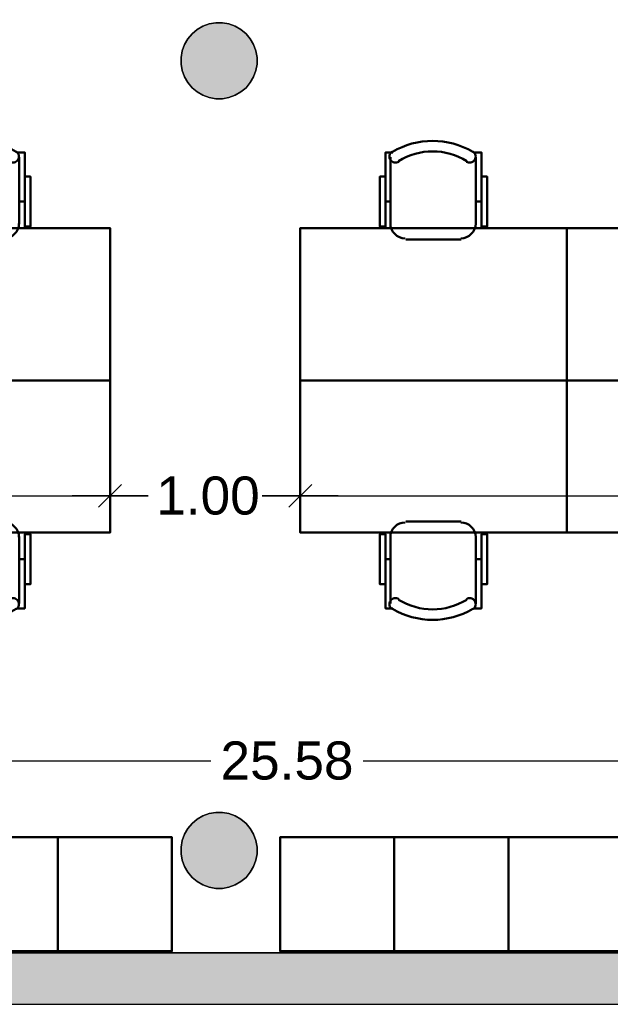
# Model space of a CAD drawing. Header units: metres. Extents: x -1 to 441, y -6 to 31.
# Tile 11 of 24: x 409.69 to 412.79, y 12.84 to 18.02. Entities that reach past the tile are written whole.
import ezdxf

# ---------------------------------------------------------------- set-up
doc = ezdxf.new("R2010")
doc.units = ezdxf.units.M
doc.header["$PDMODE"] = 65
doc.linetypes.add('CONTINUA', pattern=[0])
for name, color, linetype, lineweight in [('3D P4 MURS', 7, 'CONTINUA', 25), ('3D P4 PILAR', 7, 'CONTINUA', 25), ('P4  SUPERFICI LLIURE', 7, 'CONTINUA', 25), ('P4 COTES', 7, 'CONTINUA', 25), ('P4 LOCAL', 7, 'CONTINUA', 25), ('P4 MOBLES', 7, 'CONTINUA', 25)]:
    doc.layers.add(name, color=color, linetype=linetype, lineweight=lineweight)
doc.styles.add('ARIAL', font='arial.ttf')
doc.dimstyles.new('DIMSTYLE_2', dxfattribs={"dimtxt": 0.2, "dimasz": 0.2, "dimexe": 0, "dimexo": 1e-06, "dimgap": 0.1, "dimtad": 0, "dimrnd": 0.005, "dimzin": 4, "dimdsep": 46, "dimtxsty": 'ARIAL', "dimblk1": 'ALL_ML_STRICH', "dimblk2": 'ALL_ML_STRICH', "dimsah": 1, "dimcen": 0, "dimse1": 1, "dimse2": 1, "dimclrd": 2, "dimclre": 2, "dimclrt": 2, "dimadec": 0, "dimazin": 0, "dimtfac": 1, "dimtdec": 0, "dimtix": 1, "dimtmove": 2, "dimatfit": 3, "dimfxl": 0, "dimtzin": 0, "dimlwd": 0, "dimlwe": 35, "dimarcsym": 0})
doc.dimstyles.new('DIMSTYLE_3', dxfattribs={"dimtxt": 0.2, "dimasz": 0.2, "dimexe": 0, "dimexo": 1e-06, "dimgap": 0.1, "dimtad": 0, "dimrnd": 0.005, "dimzin": 4, "dimdsep": 46, "dimtxsty": 'ARIAL', "dimblk1": 'ALL_ML_STRICH', "dimblk2": 'ALL_ML_STRICH', "dimsah": 1, "dimcen": 0, "dimse1": 1, "dimse2": 1, "dimclrd": 2, "dimclre": 2, "dimclrt": 2, "dimadec": 0, "dimazin": 0, "dimtfac": 1, "dimtdec": 0, "dimtix": 1, "dimtmove": 2, "dimatfit": 3, "dimfxl": 0, "dimtzin": 0, "dimlwd": 0, "dimlwe": 35, "dimarcsym": 0})

# ---------------------------------------------------------------- blocks, each defined once
blk = doc.blocks.new('_CLOSEDFILLED')
at = {"color": 0, "linetype": 'ByBlock', "lineweight": -2}
blk.add_solid([(-1, 0), (0, 0), (-1, 0)], dxfattribs=at)
blk = doc.blocks.new('OBJETO_COMPLEJO_12')
at = {"layer": 'P4 MOBLES', "color": 202, "linetype": 'CONTINUA', "lineweight": 50, "transparency": 33554687}
for p, q in [((413.0361, 16.9408), (413.0361, 17.2921)), ((413.4848, 17.2921), (413.4848, 16.9408)), ((413.0107, 17.0593), (413.0361, 17.0593)), ((413.5144, 17.0593), (413.4848, 17.0593)), ((413.4086, 16.8603), (413.1165, 16.8603))]:
    blk.add_line(p, q, dxfattribs=at)
for points in [[(413.0107, 17.1905), (412.9811, 17.1905), (412.9811, 16.9281), (413.0107, 16.9281), (413.0107, 17.3175), (413.0488, 17.3175)], [(413.0453, 17.3219), (413.0404, 17.3178), (413.0365, 17.313), (413.0336, 17.3076), (413.0318, 17.3018), (413.0312, 17.2958), (413.0317, 17.2898), (413.0335, 17.2838), (413.0364, 17.2781), (413.0404, 17.2732), (413.0452, 17.2692), (413.0506, 17.2663), (413.0563, 17.2645), (413.0624, 17.2638), (413.0684, 17.2643), (413.0744, 17.2659), (413.0801, 17.2688)], [(413.4353, 17.2688), (413.441, 17.2659), (413.447, 17.2643), (413.453, 17.2638), (413.4591, 17.2645), (413.4648, 17.2663), (413.4702, 17.2692), (413.475, 17.2732), (413.479, 17.2781), (413.4819, 17.2838), (413.4837, 17.2898), (413.4842, 17.2958), (413.4835, 17.3018), (413.4818, 17.3076), (413.4789, 17.313), (413.475, 17.3178), (413.4701, 17.3219)], [(413.5144, 17.1905), (413.5441, 17.1905), (413.5441, 16.9281), (413.5144, 16.9281), (413.5144, 17.3175), (413.4721, 17.3175)], [(413.0354, 16.9442), (413.037, 16.9284), (413.0416, 16.9137), (413.0488, 16.9004), (413.0584, 16.8888), (413.07, 16.8792), (413.0833, 16.872), (413.098, 16.8675), (413.1138, 16.8659)], [(413.4059, 16.8659), (413.4216, 16.8675), (413.4363, 16.872), (413.4496, 16.8792), (413.4612, 16.8888), (413.4708, 16.9004), (413.478, 16.9137), (413.4826, 16.9284), (413.4842, 16.9442)]]:
    blk.add_lwpolyline(points, dxfattribs=at)
blk.add_lwpolyline([(413.9632, 16.1195), (412.562, 16.1195), (412.562, 16.9196), (413.9632, 16.9196), (413.9632, 16.1195)], close=True, dxfattribs=at)
for centre, radius, start, end in [((413.2578, 16.9614), 0.4167, 59.5738, 120.4458), ((413.2578, 16.9826), 0.3405, 58.2581, 121.7649)]:
    blk.add_arc(centre, radius, start, end, dxfattribs=at)
blk = doc.blocks.new('OBJETO_COMPLEJO_13')
at = {"layer": 'P4 MOBLES', "color": 202, "linetype": 'CONTINUA', "lineweight": 50, "transparency": 33554687}
for p, q in [((413.4086, 15.3787), (413.1165, 15.3787)), ((413.0361, 15.2983), (413.0361, 14.9469)), ((413.4848, 14.9469), (413.4848, 15.2983)), ((413.0107, 15.1798), (413.0361, 15.1798)), ((413.5144, 15.1798), (413.4848, 15.1798))]:
    blk.add_line(p, q, dxfattribs=at)
blk.add_lwpolyline([(413.9632, 16.1195), (412.562, 16.1195), (412.562, 15.3195), (413.9632, 15.3195), (413.9632, 16.1195)], close=True, dxfattribs=at)
for points in [[(413.0354, 15.2949), (413.037, 15.3107), (413.0416, 15.3254), (413.0488, 15.3387), (413.0584, 15.3503), (413.07, 15.3598), (413.0833, 15.367), (413.098, 15.3716), (413.1138, 15.3732)], [(413.4059, 15.3732), (413.4216, 15.3716), (413.4363, 15.367), (413.4496, 15.3598), (413.4612, 15.3503), (413.4708, 15.3387), (413.478, 15.3254), (413.4826, 15.3107), (413.4842, 15.2949)], [(413.0107, 15.0485), (412.9811, 15.0485), (412.9811, 15.311), (413.0107, 15.311), (413.0107, 14.9215), (413.0488, 14.9215)], [(413.5144, 15.0485), (413.5441, 15.0485), (413.5441, 15.311), (413.5144, 15.311), (413.5144, 14.9215), (413.4721, 14.9215)], [(413.0453, 14.9171), (413.0404, 14.9212), (413.0365, 14.926), (413.0336, 14.9314), (413.0318, 14.9372), (413.0312, 14.9432), (413.0317, 14.9493), (413.0335, 14.9553), (413.0364, 14.9609), (413.0404, 14.9659), (413.0452, 14.9698), (413.0506, 14.9727), (413.0563, 14.9746), (413.0624, 14.9753), (413.0684, 14.9748), (413.0744, 14.9731), (413.0801, 14.9702)], [(413.4353, 14.9702), (413.441, 14.9731), (413.447, 14.9748), (413.453, 14.9753), (413.4591, 14.9746), (413.4648, 14.9727), (413.4702, 14.9698), (413.475, 14.9659), (413.479, 14.9609), (413.4819, 14.9553), (413.4837, 14.9493), (413.4842, 14.9432), (413.4835, 14.9372), (413.4818, 14.9314), (413.4789, 14.926), (413.475, 14.9212), (413.4701, 14.9171)]]:
    blk.add_lwpolyline(points, dxfattribs=at)
for centre, radius, start, end in [((413.2578, 15.2565), 0.3405, 238.2351, 301.7419), ((413.2578, 15.2777), 0.4167, 239.5542, 300.4262)]:
    blk.add_arc(centre, radius, start, end, dxfattribs=at)
blk = doc.blocks.new('OBJETO_COMPLEJO_16')
at = {"layer": 'P4 MOBLES', "color": 202, "linetype": 'CONTINUA', "lineweight": 50, "transparency": 33554687}
for p, q in [((411.6349, 16.9408), (411.6349, 17.2921)), ((412.0836, 17.2921), (412.0836, 16.9408)), ((411.6095, 17.0593), (411.6349, 17.0593)), ((412.1133, 17.0593), (412.0836, 17.0593)), ((412.0074, 16.8603), (411.7153, 16.8603))]:
    blk.add_line(p, q, dxfattribs=at)
for points in [[(411.6095, 17.1905), (411.5799, 17.1905), (411.5799, 16.9281), (411.6095, 16.9281), (411.6095, 17.3175), (411.6476, 17.3175)], [(411.6441, 17.3219), (411.6392, 17.3178), (411.6353, 17.313), (411.6324, 17.3076), (411.6307, 17.3018), (411.63, 17.2958), (411.6306, 17.2898), (411.6323, 17.2838), (411.6352, 17.2781), (411.6392, 17.2732), (411.644, 17.2692), (411.6494, 17.2663), (411.6552, 17.2645), (411.6612, 17.2638), (411.6673, 17.2643), (411.6732, 17.2659), (411.6789, 17.2688)], [(412.0341, 17.2688), (412.0398, 17.2659), (412.0458, 17.2643), (412.0519, 17.2638), (412.0579, 17.2645), (412.0636, 17.2663), (412.069, 17.2692), (412.0738, 17.2732), (412.0778, 17.2781), (412.0808, 17.2838), (412.0825, 17.2898), (412.083, 17.2958), (412.0824, 17.3018), (412.0806, 17.3076), (412.0778, 17.313), (412.0738, 17.3178), (412.0689, 17.3219)], [(412.1133, 17.1905), (412.1429, 17.1905), (412.1429, 16.9281), (412.1133, 16.9281), (412.1133, 17.3175), (412.0709, 17.3175)], [(411.6343, 16.9442), (411.6359, 16.9284), (411.6404, 16.9137), (411.6476, 16.9004), (411.6572, 16.8888), (411.6688, 16.8792), (411.6821, 16.872), (411.6968, 16.8675), (411.7126, 16.8659)], [(412.0047, 16.8659), (412.0205, 16.8675), (412.0352, 16.872), (412.0485, 16.8792), (412.0601, 16.8888), (412.0696, 16.9004), (412.0768, 16.9137), (412.0814, 16.9284), (412.083, 16.9442)]]:
    blk.add_lwpolyline(points, dxfattribs=at)
blk.add_lwpolyline([(412.562, 16.1195), (411.1608, 16.1195), (411.1608, 16.9196), (412.562, 16.9196), (412.562, 16.1195)], close=True, dxfattribs=at)
for centre, radius, start, end in [((411.8566, 16.9614), 0.4167, 59.5738, 120.4458), ((411.8566, 16.9826), 0.3405, 58.2581, 121.7649)]:
    blk.add_arc(centre, radius, start, end, dxfattribs=at)
blk = doc.blocks.new('OBJETO_COMPLEJO_17')
at = {"layer": 'P4 MOBLES', "color": 202, "linetype": 'CONTINUA', "lineweight": 50, "transparency": 33554687}
for p, q in [((412.0074, 15.3787), (411.7153, 15.3787)), ((411.6349, 15.2983), (411.6349, 14.9469)), ((412.0836, 14.9469), (412.0836, 15.2983)), ((411.6095, 15.1798), (411.6349, 15.1798)), ((412.1133, 15.1798), (412.0836, 15.1798))]:
    blk.add_line(p, q, dxfattribs=at)
blk.add_lwpolyline([(412.562, 16.1195), (411.1608, 16.1195), (411.1608, 15.3195), (412.562, 15.3195), (412.562, 16.1195)], close=True, dxfattribs=at)
for points in [[(411.6343, 15.2949), (411.6359, 15.3107), (411.6404, 15.3254), (411.6476, 15.3387), (411.6572, 15.3503), (411.6688, 15.3598), (411.6821, 15.367), (411.6968, 15.3716), (411.7126, 15.3732)], [(412.0047, 15.3732), (412.0205, 15.3716), (412.0352, 15.367), (412.0485, 15.3598), (412.0601, 15.3503), (412.0696, 15.3387), (412.0768, 15.3254), (412.0814, 15.3107), (412.083, 15.2949)], [(411.6095, 15.0485), (411.5799, 15.0485), (411.5799, 15.311), (411.6095, 15.311), (411.6095, 14.9215), (411.6476, 14.9215)], [(412.1133, 15.0485), (412.1429, 15.0485), (412.1429, 15.311), (412.1133, 15.311), (412.1133, 14.9215), (412.0709, 14.9215)], [(411.6441, 14.9171), (411.6392, 14.9212), (411.6353, 14.926), (411.6324, 14.9314), (411.6307, 14.9372), (411.63, 14.9432), (411.6306, 14.9493), (411.6323, 14.9553), (411.6352, 14.9609), (411.6392, 14.9659), (411.644, 14.9698), (411.6494, 14.9727), (411.6552, 14.9746), (411.6612, 14.9753), (411.6673, 14.9748), (411.6732, 14.9731), (411.6789, 14.9702)], [(412.0341, 14.9702), (412.0398, 14.9731), (412.0458, 14.9748), (412.0519, 14.9753), (412.0579, 14.9746), (412.0636, 14.9727), (412.069, 14.9698), (412.0738, 14.9659), (412.0778, 14.9609), (412.0808, 14.9553), (412.0825, 14.9493), (412.083, 14.9432), (412.0824, 14.9372), (412.0806, 14.9314), (412.0778, 14.926), (412.0738, 14.9212), (412.0689, 14.9171)]]:
    blk.add_lwpolyline(points, dxfattribs=at)
for centre, radius, start, end in [((411.8566, 15.2565), 0.3405, 238.2351, 301.7419), ((411.8566, 15.2777), 0.4167, 239.5542, 300.4262)]:
    blk.add_arc(centre, radius, start, end, dxfattribs=at)
blk = doc.blocks.new('OBJETO_COMPLEJO_18')
at = {"layer": 'P4 MOBLES', "color": 202, "linetype": 'CONTINUA', "lineweight": 50, "transparency": 33554687}
for p, q in [((409.2337, 16.9408), (409.2337, 17.2921)), ((409.6825, 17.2921), (409.6825, 16.9408)), ((409.2083, 17.0593), (409.2337, 17.0593)), ((409.7121, 17.0593), (409.6825, 17.0593)), ((409.6063, 16.8603), (409.3142, 16.8603))]:
    blk.add_line(p, q, dxfattribs=at)
for points in [[(409.2083, 17.1905), (409.1787, 17.1905), (409.1787, 16.9281), (409.2083, 16.9281), (409.2083, 17.3175), (409.2464, 17.3175)], [(409.2429, 17.3219), (409.238, 17.3178), (409.2341, 17.313), (409.2312, 17.3076), (409.2295, 17.3018), (409.2289, 17.2958), (409.2294, 17.2898), (409.2311, 17.2838), (409.2341, 17.2781), (409.2381, 17.2732), (409.2428, 17.2692), (409.2482, 17.2663), (409.254, 17.2645), (409.26, 17.2638), (409.2661, 17.2643), (409.272, 17.2659), (409.2777, 17.2688)], [(409.6329, 17.2688), (409.6386, 17.2659), (409.6446, 17.2643), (409.6507, 17.2638), (409.6567, 17.2645), (409.6625, 17.2663), (409.6678, 17.2692), (409.6726, 17.2732), (409.6766, 17.2781), (409.6796, 17.2838), (409.6813, 17.2898), (409.6818, 17.2958), (409.6812, 17.3018), (409.6794, 17.3076), (409.6766, 17.313), (409.6727, 17.3178), (409.6677, 17.3219)], [(409.7121, 17.1905), (409.7417, 17.1905), (409.7417, 16.9281), (409.7121, 16.9281), (409.7121, 17.3175), (409.6698, 17.3175)], [(409.2331, 16.9442), (409.2347, 16.9284), (409.2392, 16.9137), (409.2465, 16.9004), (409.256, 16.8888), (409.2676, 16.8792), (409.2809, 16.872), (409.2956, 16.8675), (409.3114, 16.8659)], [(409.6035, 16.8659), (409.6193, 16.8675), (409.634, 16.872), (409.6473, 16.8792), (409.6589, 16.8888), (409.6684, 16.9004), (409.6757, 16.9137), (409.6802, 16.9284), (409.6818, 16.9442)]]:
    blk.add_lwpolyline(points, dxfattribs=at)
blk.add_lwpolyline([(410.1608, 16.1195), (408.7596, 16.1195), (408.7596, 16.9196), (410.1608, 16.9196), (410.1608, 16.1195)], close=True, dxfattribs=at)
for centre, radius, start, end in [((409.4554, 16.9614), 0.4167, 59.5738, 120.4458), ((409.4554, 16.9826), 0.3405, 58.2581, 121.7649)]:
    blk.add_arc(centre, radius, start, end, dxfattribs=at)
blk = doc.blocks.new('OBJETO_COMPLEJO_19')
at = {"layer": 'P4 MOBLES', "color": 202, "linetype": 'CONTINUA', "lineweight": 50, "transparency": 33554687}
for p, q in [((409.6063, 15.3787), (409.3142, 15.3787)), ((409.2337, 15.2983), (409.2337, 14.9469)), ((409.6825, 14.9469), (409.6825, 15.2983)), ((409.2083, 15.1798), (409.2337, 15.1798)), ((409.7121, 15.1798), (409.6825, 15.1798))]:
    blk.add_line(p, q, dxfattribs=at)
blk.add_lwpolyline([(410.1608, 16.1195), (408.7596, 16.1195), (408.7596, 15.3195), (410.1608, 15.3195), (410.1608, 16.1195)], close=True, dxfattribs=at)
for points in [[(409.2331, 15.2949), (409.2347, 15.3107), (409.2392, 15.3254), (409.2465, 15.3387), (409.256, 15.3503), (409.2676, 15.3598), (409.2809, 15.367), (409.2956, 15.3716), (409.3114, 15.3732)], [(409.6035, 15.3732), (409.6193, 15.3716), (409.634, 15.367), (409.6473, 15.3598), (409.6589, 15.3503), (409.6684, 15.3387), (409.6757, 15.3254), (409.6802, 15.3107), (409.6818, 15.2949)], [(409.2083, 15.0485), (409.1787, 15.0485), (409.1787, 15.311), (409.2083, 15.311), (409.2083, 14.9215), (409.2464, 14.9215)], [(409.7121, 15.0485), (409.7417, 15.0485), (409.7417, 15.311), (409.7121, 15.311), (409.7121, 14.9215), (409.6698, 14.9215)], [(409.2429, 14.9171), (409.238, 14.9212), (409.2341, 14.926), (409.2312, 14.9314), (409.2295, 14.9372), (409.2289, 14.9432), (409.2294, 14.9493), (409.2311, 14.9553), (409.2341, 14.9609), (409.2381, 14.9659), (409.2428, 14.9698), (409.2482, 14.9727), (409.254, 14.9746), (409.26, 14.9753), (409.2661, 14.9748), (409.272, 14.9731), (409.2777, 14.9702)], [(409.6329, 14.9702), (409.6386, 14.9731), (409.6446, 14.9748), (409.6507, 14.9753), (409.6567, 14.9746), (409.6625, 14.9727), (409.6678, 14.9698), (409.6726, 14.9659), (409.6766, 14.9609), (409.6796, 14.9553), (409.6813, 14.9493), (409.6818, 14.9432), (409.6812, 14.9372), (409.6794, 14.9314), (409.6766, 14.926), (409.6727, 14.9212), (409.6677, 14.9171)]]:
    blk.add_lwpolyline(points, dxfattribs=at)
for centre, radius, start, end in [((409.4554, 15.2565), 0.3405, 238.2351, 301.7419), ((409.4554, 15.2777), 0.4167, 239.5542, 300.4262)]:
    blk.add_arc(centre, radius, start, end, dxfattribs=at)
blk = doc.blocks.new('ALL_ML_STRICH')
at = {"color": 0, "linetype": 'ByBlock', "lineweight": -2}
for p, q in [((-0.3, -0.3), (0.3, 0.3)), ((0, -0.5), (0, 0.5)), ((-1, 0), (0.5, 0))]:
    blk.add_line(p, q, dxfattribs=at)
blk = doc.blocks.new('*D55')
at = {"layer": 'DEFPOINTS', "color": 2, "linetype": 'CONTINUA', "lineweight": 35, "transparency": 33554687}
for p in [(398.297, 14.1206), (423.872, 13.8758), (398.297, 13.1195)]:
    blk.add_point(p, dxfattribs=at)
at = {"layer": 'P4 COTES', "color": 2, "linetype": 'CONTINUA', "lineweight": -2, "transparency": 33554687}
for p, q in [((398.297, 14.1206), (410.6911, 14.1206)), ((411.4911, 14.1206), (423.872, 14.1206))]:
    blk.add_line(p, q, dxfattribs=at)
at = {"layer": 'P4 COTES', "color": 2, "linetype": 'CONTINUA', "lineweight": 35, "transparency": 33554687, "xscale": 0.2, "yscale": 0.2, "zscale": 0.2, "rotation": 180}
blk.add_blockref('ALL_ML_STRICH', (398.297, 14.1206), dxfattribs=at)
at = {"layer": 'P4 COTES', "color": 2, "linetype": 'CONTINUA', "lineweight": 35, "transparency": 33554687, "xscale": 0.2, "yscale": 0.2, "zscale": 0.2}
blk.add_blockref('ALL_ML_STRICH', (423.872, 14.1206), dxfattribs=at)
at = {"layer": 'P4 COTES', "color": 2, "linetype": 'CONTINUA', "lineweight": 35, "transparency": 33554687, "insert": (411.0911, 14.1206), "char_height": 0.2, "width": 1, "attachment_point": 5, "style": 'ARIAL'}
blk.add_mtext('\\A1;{\\A1;{25.58\\H0.132000;\\S^ ;}}', dxfattribs=at)
blk = doc.blocks.new('*D59')
at = {"layer": 'DEFPOINTS', "color": 2, "linetype": 'CONTINUA', "lineweight": 35, "transparency": 33554687}
for p in [(410.1608, 15.925), (405.9573, 15.8785), (405.9573, 15.513)]:
    blk.add_point(p, dxfattribs=at)
at = {"layer": 'P4 COTES', "color": 2, "linetype": 'CONTINUA', "lineweight": -2, "transparency": 33554687}
for p, q in [((405.9573, 15.513), (407.7438, 15.513)), ((408.4038, 15.513), (410.1608, 15.513))]:
    blk.add_line(p, q, dxfattribs=at)
at = {"layer": 'P4 COTES', "color": 2, "linetype": 'CONTINUA', "lineweight": 35, "transparency": 33554687, "xscale": 0.2, "yscale": 0.2, "zscale": 0.2, "rotation": 180}
blk.add_blockref('ALL_ML_STRICH', (405.9573, 15.513), dxfattribs=at)
at = {"layer": 'P4 COTES', "color": 2, "linetype": 'CONTINUA', "lineweight": 35, "transparency": 33554687, "xscale": 0.2, "yscale": 0.2, "zscale": 0.2}
blk.add_blockref('ALL_ML_STRICH', (410.1608, 15.513), dxfattribs=at)
at = {"layer": 'P4 COTES', "color": 2, "linetype": 'CONTINUA', "lineweight": 35, "transparency": 33554687, "insert": (408.0738, 15.513), "char_height": 0.2, "width": 0.8, "attachment_point": 5, "style": 'ARIAL'}
blk.add_mtext('\\A1;{\\A1;{4.20\\H0.132000;\\S^ ;}}', dxfattribs=at)
blk = doc.blocks.new('*D60')
at = {"layer": 'DEFPOINTS', "color": 2, "linetype": 'CONTINUA', "lineweight": 35, "transparency": 33554687}
for p in [(410.1608, 15.925), (411.1608, 15.8736), (410.1608, 15.513)]:
    blk.add_point(p, dxfattribs=at)
at = {"layer": 'P4 COTES', "color": 2, "linetype": 'CONTINUA', "lineweight": -2, "transparency": 33554687}
for p, q in [((410.1608, 15.513), (410.3456, 15.513)), ((411.0056, 15.513), (411.1608, 15.513))]:
    blk.add_line(p, q, dxfattribs=at)
at = {"layer": 'P4 COTES', "color": 2, "linetype": 'CONTINUA', "lineweight": 35, "transparency": 33554687, "xscale": 0.2, "yscale": 0.2, "zscale": 0.2, "rotation": 180}
blk.add_blockref('ALL_ML_STRICH', (410.1608, 15.513), dxfattribs=at)
at = {"layer": 'P4 COTES', "color": 2, "linetype": 'CONTINUA', "lineweight": 35, "transparency": 33554687, "xscale": 0.2, "yscale": 0.2, "zscale": 0.2}
blk.add_blockref('ALL_ML_STRICH', (411.1608, 15.513), dxfattribs=at)
at = {"layer": 'P4 COTES', "color": 2, "linetype": 'CONTINUA', "lineweight": 35, "transparency": 33554687, "insert": (410.6756, 15.513), "char_height": 0.2, "width": 0.8, "attachment_point": 5, "style": 'ARIAL'}
blk.add_mtext('\\A1;{\\A1;{1.00\\H0.132000;\\S^ ;}}', dxfattribs=at)
blk = doc.blocks.new('*D61')
at = {"layer": 'DEFPOINTS', "color": 2, "linetype": 'CONTINUA', "lineweight": 35, "transparency": 33554687}
for p in [(415.3643, 15.8922), (411.1608, 15.8736), (411.1608, 15.513)]:
    blk.add_point(p, dxfattribs=at)
at = {"layer": 'P4 COTES', "color": 2, "linetype": 'CONTINUA', "lineweight": -2, "transparency": 33554687}
for p, q in [((411.1608, 15.513), (412.9474, 15.513)), ((413.6074, 15.513), (415.3643, 15.513))]:
    blk.add_line(p, q, dxfattribs=at)
at = {"layer": 'P4 COTES', "color": 2, "linetype": 'CONTINUA', "lineweight": 35, "transparency": 33554687, "xscale": 0.2, "yscale": 0.2, "zscale": 0.2, "rotation": 180}
blk.add_blockref('ALL_ML_STRICH', (411.1608, 15.513), dxfattribs=at)
at = {"layer": 'P4 COTES', "color": 2, "linetype": 'CONTINUA', "lineweight": 35, "transparency": 33554687, "xscale": 0.2, "yscale": 0.2, "zscale": 0.2}
blk.add_blockref('ALL_ML_STRICH', (415.3643, 15.513), dxfattribs=at)
at = {"layer": 'P4 COTES', "color": 2, "linetype": 'CONTINUA', "lineweight": 35, "transparency": 33554687, "insert": (413.2774, 15.513), "char_height": 0.2, "width": 0.8, "attachment_point": 5, "style": 'ARIAL'}
blk.add_mtext('\\A1;{\\A1;{4.20\\H0.132000;\\S^ ;}}', dxfattribs=at)
blk = doc.blocks.new('*D69')
at = {"layer": 'DEFPOINTS', "color": 2, "linetype": 'CONTINUA', "lineweight": 35, "transparency": 33554687}
for p in [(410.1608, 15.3195), (409.1422, 13.7195), (409.2853, 13.7195)]:
    blk.add_point(p, dxfattribs=at)
at = {"layer": 'P4 COTES', "color": 2, "linetype": 'CONTINUA', "lineweight": -2, "transparency": 33554687}
for p, q in [((409.1422, 14.8642), (409.1422, 15.3195)), ((409.1422, 13.7195), (409.1422, 14.2042))]:
    blk.add_line(p, q, dxfattribs=at)
at = {"layer": 'P4 COTES', "color": 2, "linetype": 'CONTINUA', "lineweight": 35, "transparency": 33554687, "xscale": 0.2, "yscale": 0.2, "zscale": 0.2}
for p, rotation in [((409.1422, 15.3195), 90), ((409.1422, 13.7195), 270)]:
    blk.add_blockref('ALL_ML_STRICH', p, dxfattribs=dict(at, rotation=rotation))
at = {"layer": 'P4 COTES', "color": 2, "linetype": 'CONTINUA', "lineweight": 35, "transparency": 33554687, "insert": (409.1422, 14.5342), "char_height": 0.2, "width": 0.8, "attachment_point": 5, "rotation": 90, "style": 'ARIAL'}
blk.add_mtext('\\A1;{\\A1;{1.60\\H0.132000;\\S^ ;}}', dxfattribs=at)
blk = doc.blocks.new('*D70')
at = {"layer": 'DEFPOINTS', "color": 2, "linetype": 'CONTINUA', "lineweight": 35, "transparency": 33554687}
for p in [(410.1608, 16.9196), (409.1422, 15.3195), (410.1608, 15.3195)]:
    blk.add_point(p, dxfattribs=at)
at = {"layer": 'P4 COTES', "color": 2, "linetype": 'CONTINUA', "lineweight": -2, "transparency": 33554687}
for p, q in [((409.1422, 16.4643), (409.1422, 16.9196)), ((409.1422, 15.3195), (409.1422, 15.8043))]:
    blk.add_line(p, q, dxfattribs=at)
at = {"layer": 'P4 COTES', "color": 2, "linetype": 'CONTINUA', "lineweight": 35, "transparency": 33554687, "xscale": 0.2, "yscale": 0.2, "zscale": 0.2}
for p, rotation in [((409.1422, 16.9196), 90), ((409.1422, 15.3195), 270)]:
    blk.add_blockref('ALL_ML_STRICH', p, dxfattribs=dict(at, rotation=rotation))
at = {"layer": 'P4 COTES', "color": 2, "linetype": 'CONTINUA', "lineweight": 35, "transparency": 33554687, "insert": (409.0622, 16.1343), "char_height": 0.2, "width": 0.8, "attachment_point": 5, "rotation": 90, "style": 'ARIAL'}
blk.add_mtext('\\A1;{\\A1;{1.60\\H0.132000;\\S^ ;}}', dxfattribs=at)
blk = doc.blocks.new('*D71')
at = {"layer": 'DEFPOINTS', "color": 2, "linetype": 'CONTINUA', "lineweight": 35, "transparency": 33554687}
for p in [(409.5443, 18.51), (409.1422, 16.9196), (410.1608, 16.9196)]:
    blk.add_point(p, dxfattribs=at)
at = {"layer": 'P4 COTES', "color": 2, "linetype": 'CONTINUA', "lineweight": -2, "transparency": 33554687}
for p, q in [((409.1422, 18.059), (409.1422, 18.51)), ((409.1422, 16.9196), (409.1422, 17.399))]:
    blk.add_line(p, q, dxfattribs=at)
at = {"layer": 'P4 COTES', "color": 2, "linetype": 'CONTINUA', "lineweight": 35, "transparency": 33554687, "xscale": 0.2, "yscale": 0.2, "zscale": 0.2}
for p, rotation in [((409.1422, 18.51), 90), ((409.1422, 16.9196), 270)]:
    blk.add_blockref('ALL_ML_STRICH', p, dxfattribs=dict(at, rotation=rotation))
at = {"layer": 'P4 COTES', "color": 2, "linetype": 'CONTINUA', "lineweight": 35, "transparency": 33554687, "insert": (409.1422, 17.729), "char_height": 0.2, "width": 0.8, "attachment_point": 5, "rotation": 90, "style": 'ARIAL'}
blk.add_mtext('\\A1;{\\A1;{1.59\\H0.132000;\\S^ ;}}', dxfattribs=at)

msp = doc.modelspace()

# ---------------------------------------------------------------- hatches: boundary and pattern name
at = {"layer": '3D P4 MURS', "linetype": 'CONTINUA', "lineweight": 18, "true_color": 0xa0a0a0, "transparency": 33554687}
msp.add_hatch(color=253, dxfattribs=at).paths.add_polyline_path([(398.2417, 12.8406), (423.6575, 12.8406), (423.7134, 13.1106), (398.2952, 13.1106)])
at = {"layer": '3D P4 PILAR', "linetype": 'CONTINUA', "lineweight": 18, "transparency": 33554687}
for points in [[(410.7512, 17.9992), (410.7163, 17.9992), (410.6818, 17.9931), (410.649, 17.9812), (410.6187, 17.9637), (410.5919, 17.9412), (410.5695, 17.9145), (410.552, 17.8842), (410.54, 17.8514), (410.534, 17.8169), (410.534, 17.782), (410.54, 17.7476), (410.552, 17.7147), (410.5695, 17.6845), (410.5919, 17.6577), (410.6187, 17.6352), (410.649, 17.6177), (410.6818, 17.6058), (410.7163, 17.5997), (410.7512, 17.5997), (410.7856, 17.6058), (410.8185, 17.6177), (410.8487, 17.6352), (410.8755, 17.6577), (410.898, 17.6845), (410.9154, 17.7147), (410.9274, 17.7476), (410.9335, 17.782), (410.9335, 17.8169), (410.9274, 17.8514), (410.9154, 17.8842), (410.898, 17.9145), (410.8755, 17.9412), (410.8487, 17.9637), (410.8185, 17.9812), (410.7856, 17.9931)], [(410.7512, 13.8492), (410.7163, 13.8492), (410.6818, 13.8431), (410.649, 13.8312), (410.6187, 13.8137), (410.5919, 13.7912), (410.5695, 13.7645), (410.552, 13.7342), (410.54, 13.7014), (410.534, 13.6669), (410.534, 13.632), (410.54, 13.5976), (410.552, 13.5647), (410.5695, 13.5345), (410.5919, 13.5077), (410.6187, 13.4852), (410.649, 13.4677), (410.6818, 13.4558), (410.7163, 13.4497), (410.7512, 13.4497), (410.7856, 13.4558), (410.8185, 13.4677), (410.8487, 13.4852), (410.8755, 13.5077), (410.898, 13.5345), (410.9154, 13.5647), (410.9274, 13.5976), (410.9335, 13.632), (410.9335, 13.6669), (410.9274, 13.7014), (410.9154, 13.7342), (410.898, 13.7645), (410.8755, 13.7912), (410.8487, 13.8137), (410.8185, 13.8312), (410.7856, 13.8431)]]:
    msp.add_hatch(color=9, dxfattribs=at).paths.add_polyline_path(points)

# ---------------------------------------------------------------- linework, layer by layer
at = {"layer": '3D P4 MURS', "color": 7, "linetype": 'CONTINUA', "lineweight": 25, "transparency": 33554687}
for p, q in [((423.7134, 13.1106), (398.2952, 13.1106)), ((398.2417, 12.8406), (423.6575, 12.8406))]:
    msp.add_line(p, q, dxfattribs=at)
at = {"layer": '3D P4 PILAR', "color": 7, "linetype": 'CONTINUA', "lineweight": 25, "transparency": 33554687}
for p, q in [((410.6187, 17.9637), (410.5919, 17.9412)), ((410.649, 17.9812), (410.6187, 17.9637)), ((410.6818, 17.9931), (410.649, 17.9812)), ((410.7163, 17.9992), (410.6818, 17.9931)), ((410.7512, 17.9992), (410.7163, 17.9992)), ((410.7856, 17.9931), (410.7512, 17.9992)), ((410.8185, 17.9812), (410.7856, 17.9931)), ((410.8487, 17.9637), (410.8185, 17.9812)), ((410.8755, 17.9412), (410.8487, 17.9637)), ((410.5695, 17.9145), (410.552, 17.8842)), ((410.5919, 17.9412), (410.5695, 17.9145)), ((410.898, 17.9145), (410.8755, 17.9412)), ((410.9154, 17.8842), (410.898, 17.9145)), ((410.552, 17.8842), (410.54, 17.8514)), ((410.9274, 17.8514), (410.9154, 17.8842)), ((410.54, 17.8514), (410.534, 17.8169)), ((410.534, 17.8169), (410.534, 17.782)), ((410.9335, 17.8169), (410.9274, 17.8514)), ((410.9335, 17.782), (410.9335, 17.8169)), ((410.534, 17.782), (410.54, 17.7476)), ((410.9274, 17.7476), (410.9335, 17.782)), ((410.54, 17.7476), (410.552, 17.7147)), ((410.552, 17.7147), (410.5695, 17.6845)), ((410.898, 17.6845), (410.9154, 17.7147)), ((410.9154, 17.7147), (410.9274, 17.7476)), ((410.5695, 17.6845), (410.5919, 17.6577)), ((410.5919, 17.6577), (410.6187, 17.6352)), ((410.8487, 17.6352), (410.8755, 17.6577)), ((410.8755, 17.6577), (410.898, 17.6845)), ((410.6187, 17.6352), (410.649, 17.6177)), ((410.649, 17.6177), (410.6818, 17.6058)), ((410.6818, 17.6058), (410.7163, 17.5997)), ((410.7163, 17.5997), (410.7512, 17.5997)), ((410.7512, 17.5997), (410.7856, 17.6058)), ((410.7856, 17.6058), (410.8185, 17.6177)), ((410.8185, 17.6177), (410.8487, 17.6352)), ((410.649, 13.8312), (410.6187, 13.8137)), ((410.6818, 13.8431), (410.649, 13.8312)), ((410.7163, 13.8492), (410.6818, 13.8431)), ((410.7512, 13.8492), (410.7163, 13.8492)), ((410.7856, 13.8431), (410.7512, 13.8492)), ((410.8185, 13.8312), (410.7856, 13.8431)), ((410.8487, 13.8137), (410.8185, 13.8312)), ((410.5695, 13.7645), (410.552, 13.7342)), ((410.5919, 13.7912), (410.5695, 13.7645)), ((410.6187, 13.8137), (410.5919, 13.7912)), ((410.8755, 13.7912), (410.8487, 13.8137)), ((410.898, 13.7645), (410.8755, 13.7912)), ((410.9154, 13.7342), (410.898, 13.7645)), ((410.552, 13.7342), (410.54, 13.7014)), ((410.9274, 13.7014), (410.9154, 13.7342)), ((410.54, 13.7014), (410.534, 13.6669)), ((410.534, 13.6669), (410.534, 13.632)), ((410.9335, 13.6669), (410.9274, 13.7014)), ((410.9335, 13.632), (410.9335, 13.6669)), ((410.534, 13.632), (410.54, 13.5976)), ((410.9274, 13.5976), (410.9335, 13.632)), ((410.54, 13.5976), (410.552, 13.5647)), ((410.552, 13.5647), (410.5695, 13.5345)), ((410.898, 13.5345), (410.9154, 13.5647)), ((410.9154, 13.5647), (410.9274, 13.5976)), ((410.5695, 13.5345), (410.5919, 13.5077)), ((410.5919, 13.5077), (410.6187, 13.4852)), ((410.8487, 13.4852), (410.8755, 13.5077)), ((410.8755, 13.5077), (410.898, 13.5345)), ((410.6187, 13.4852), (410.649, 13.4677)), ((410.649, 13.4677), (410.6818, 13.4558)), ((410.6818, 13.4558), (410.7163, 13.4497)), ((410.7512, 13.4497), (410.7856, 13.4558)), ((410.7856, 13.4558), (410.8185, 13.4677)), ((410.8185, 13.4677), (410.8487, 13.4852)), ((410.7163, 13.4497), (410.7512, 13.4497))]:
    msp.add_line(p, q, dxfattribs=at)
at = {"layer": 'P4  SUPERFICI LLIURE', "color": 7, "linetype": 'CONTINUA', "lineweight": 25, "transparency": 33554687}
for p, q in [((411.6374, 17.3164), (411.6811, 17.3393)), ((411.6811, 17.3393), (411.7183, 17.3545)), ((411.7183, 17.3545), (411.7569, 17.366)), ((411.7569, 17.366), (411.7964, 17.3737)), ((411.7964, 17.3737), (411.8364, 17.3776)), ((411.8364, 17.3776), (411.8766, 17.3776)), ((411.8766, 17.3776), (411.9167, 17.3737)), ((411.9167, 17.3737), (411.9562, 17.366)), ((411.9562, 17.366), (411.9947, 17.3545)), ((411.9947, 17.3545), (412.032, 17.3394)), ((412.032, 17.3394), (412.0753, 17.3167)), ((409.6731, 17.3175), (409.7121, 17.3175)), ((409.7121, 17.3175), (409.7121, 17.1905)), ((411.6095, 17.1905), (411.6095, 17.3175)), ((411.6095, 17.3175), (411.6388, 17.3175)), ((411.6388, 17.3175), (411.6374, 17.3164)), ((412.0753, 17.3167), (412.0743, 17.3175)), ((412.0743, 17.3175), (412.1133, 17.3175)), ((412.1133, 17.3175), (412.1133, 17.1905)), ((409.7121, 17.1905), (409.7417, 17.1905)), ((409.7417, 17.1905), (409.7417, 16.9196)), ((411.5799, 16.9196), (411.5799, 17.1905)), ((411.5799, 17.1905), (411.6095, 17.1905)), ((412.1133, 17.1905), (412.1429, 17.1905)), ((412.1429, 17.1905), (412.1429, 16.9196)), ((409.7417, 16.9196), (410.1608, 16.9196)), ((410.1608, 16.9196), (410.1608, 15.3195)), ((411.1608, 15.3195), (411.1608, 16.9196)), ((411.1608, 16.9196), (411.5799, 16.9196)), ((412.1429, 16.9196), (412.9811, 16.9196)), ((410.1608, 15.3195), (409.7417, 15.3195)), ((409.7417, 15.3195), (409.7417, 15.0485)), ((411.5799, 15.3195), (411.1608, 15.3195)), ((411.5799, 15.0485), (411.5799, 15.3195)), ((412.9811, 15.3195), (412.1429, 15.3195)), ((412.1429, 15.3195), (412.1429, 15.0485)), ((409.7417, 15.0485), (409.7121, 15.0485)), ((409.7121, 15.0485), (409.7121, 14.9215)), ((411.6095, 15.0485), (411.5799, 15.0485)), ((411.6095, 14.9215), (411.6095, 15.0485)), ((412.1429, 15.0485), (412.1133, 15.0485)), ((412.1133, 15.0485), (412.1133, 14.9215)), ((409.7121, 14.9215), (409.6731, 14.9215)), ((411.6388, 14.9215), (411.6095, 14.9215)), ((411.6811, 14.8998), (411.6374, 14.9226)), ((411.6374, 14.9226), (411.6388, 14.9215)), ((412.0753, 14.9224), (412.032, 14.8997)), ((412.0743, 14.9215), (412.0753, 14.9224)), ((412.1133, 14.9215), (412.0743, 14.9215)), ((411.7183, 14.8846), (411.6811, 14.8998)), ((411.7569, 14.8731), (411.7183, 14.8846)), ((411.7964, 14.8654), (411.7569, 14.8731)), ((411.8364, 14.8615), (411.7964, 14.8654)), ((411.8766, 14.8615), (411.8364, 14.8615)), ((411.9167, 14.8653), (411.8766, 14.8615)), ((411.9562, 14.8731), (411.9167, 14.8653)), ((411.9947, 14.8845), (411.9562, 14.8731)), ((412.032, 14.8997), (411.9947, 14.8845)), ((407.4853, 13.7195), (410.4853, 13.7195)), ((410.4853, 13.7195), (410.4853, 13.1106)), ((411.0553, 13.1106), (411.0553, 13.7195)), ((411.0553, 13.7195), (415.8553, 13.7195)), ((410.4853, 13.1106), (411.0553, 13.1106))]:
    msp.add_line(p, q, dxfattribs=at)
at = {"layer": 'P4 LOCAL', "color": 7, "linetype": 'CONTINUA', "lineweight": 25, "transparency": 33554687}
for p, q in [((410.5919, 17.9412), (410.6187, 17.9637)), ((410.6187, 17.9637), (410.649, 17.9812)), ((410.649, 17.9812), (410.6818, 17.9931)), ((410.6818, 17.9931), (410.7163, 17.9992)), ((410.7163, 17.9992), (410.7512, 17.9992)), ((410.7512, 17.9992), (410.7856, 17.9931)), ((410.7856, 17.9931), (410.8185, 17.9812)), ((410.8185, 17.9812), (410.8487, 17.9637)), ((410.8487, 17.9637), (410.8755, 17.9412)), ((410.552, 17.8842), (410.5695, 17.9145)), ((410.5695, 17.9145), (410.5919, 17.9412)), ((410.8755, 17.9412), (410.898, 17.9145)), ((410.898, 17.9145), (410.9154, 17.8842)), ((410.54, 17.8514), (410.552, 17.8842)), ((410.9154, 17.8842), (410.9274, 17.8514)), ((410.534, 17.8169), (410.54, 17.8514)), ((410.534, 17.782), (410.534, 17.8169)), ((410.9274, 17.8514), (410.9335, 17.8169)), ((410.9335, 17.8169), (410.9335, 17.782)), ((410.54, 17.7476), (410.534, 17.782)), ((410.9335, 17.782), (410.9274, 17.7476)), ((410.552, 17.7147), (410.54, 17.7476)), ((410.5695, 17.6845), (410.552, 17.7147)), ((410.9154, 17.7147), (410.898, 17.6845)), ((410.9274, 17.7476), (410.9154, 17.7147)), ((410.5919, 17.6577), (410.5695, 17.6845)), ((410.6187, 17.6352), (410.5919, 17.6577)), ((410.8755, 17.6577), (410.8487, 17.6352)), ((410.898, 17.6845), (410.8755, 17.6577)), ((410.649, 17.6177), (410.6187, 17.6352)), ((410.6818, 17.6058), (410.649, 17.6177)), ((410.7163, 17.5997), (410.6818, 17.6058)), ((410.7512, 17.5997), (410.7163, 17.5997)), ((410.7856, 17.6058), (410.7512, 17.5997)), ((410.8185, 17.6177), (410.7856, 17.6058)), ((410.8487, 17.6352), (410.8185, 17.6177)), ((410.6187, 13.8137), (410.649, 13.8312)), ((410.649, 13.8312), (410.6818, 13.8431)), ((410.6818, 13.8431), (410.7163, 13.8492)), ((410.7163, 13.8492), (410.7512, 13.8492)), ((410.7512, 13.8492), (410.7856, 13.8431)), ((410.7856, 13.8431), (410.8185, 13.8312)), ((410.8185, 13.8312), (410.8487, 13.8137)), ((410.552, 13.7342), (410.5695, 13.7645)), ((410.5695, 13.7645), (410.5919, 13.7912)), ((410.5919, 13.7912), (410.6187, 13.8137)), ((410.8487, 13.8137), (410.8755, 13.7912)), ((410.8755, 13.7912), (410.898, 13.7645)), ((410.898, 13.7645), (410.9154, 13.7342)), ((410.54, 13.7014), (410.552, 13.7342)), ((410.9154, 13.7342), (410.9274, 13.7014)), ((410.534, 13.6669), (410.54, 13.7014)), ((410.534, 13.632), (410.534, 13.6669)), ((410.9274, 13.7014), (410.9335, 13.6669)), ((410.9335, 13.6669), (410.9335, 13.632)), ((410.54, 13.5976), (410.534, 13.632)), ((410.9335, 13.632), (410.9274, 13.5976)), ((410.552, 13.5647), (410.54, 13.5976)), ((410.5695, 13.5345), (410.552, 13.5647)), ((410.9154, 13.5647), (410.898, 13.5345)), ((410.9274, 13.5976), (410.9154, 13.5647)), ((410.5919, 13.5077), (410.5695, 13.5345)), ((410.6187, 13.4852), (410.5919, 13.5077)), ((410.8755, 13.5077), (410.8487, 13.4852)), ((410.898, 13.5345), (410.8755, 13.5077)), ((410.649, 13.4677), (410.6187, 13.4852)), ((410.6818, 13.4558), (410.649, 13.4677)), ((410.7163, 13.4497), (410.6818, 13.4558)), ((410.7856, 13.4558), (410.7512, 13.4497)), ((410.8185, 13.4677), (410.7856, 13.4558)), ((410.8487, 13.4852), (410.8185, 13.4677)), ((410.7512, 13.4497), (410.7163, 13.4497)), ((398.2952, 13.1106), (423.7134, 13.1106))]:
    msp.add_line(p, q, dxfattribs=at)
at = {"layer": 'P4 MOBLES', "color": 202, "linetype": 'CONTINUA', "lineweight": 50, "transparency": 33554687}
for points in [[(409.2853, 13.1195), (409.2853, 13.7195), (409.8853, 13.7195), (409.8853, 13.1195), (409.2853, 13.1195)], [(409.8853, 13.1195), (409.8853, 13.7195), (410.4853, 13.7195), (410.4853, 13.1195), (409.8853, 13.1195)], [(411.0553, 13.1195), (411.0553, 13.7195), (411.6553, 13.7195), (411.6553, 13.1195), (411.0553, 13.1195)], [(411.6553, 13.1195), (411.6553, 13.7195), (412.2553, 13.7195), (412.2553, 13.1195), (411.6553, 13.1195)], [(412.2553, 13.1195), (412.2553, 13.7195), (412.8553, 13.7195), (412.8553, 13.1195), (412.2553, 13.1195)]]:
    msp.add_lwpolyline(points, close=True, dxfattribs=at)

# ---------------------------------------------------------------- block references
at = {"layer": '3D P4 PILAR', "color": 7, "linetype": 'CONTINUA', "lineweight": 25, "transparency": 33554687, "xscale": 0.0002666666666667, "yscale": 0.0002666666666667, "zscale": 0.0002666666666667}
for p in [(410.7337, 17.7995), (410.7337, 13.6495)]:
    msp.add_blockref('_CLOSEDFILLED', p, dxfattribs=at)
at = {"layer": 'P4 MOBLES', "color": 202, "linetype": 'CONTINUA', "lineweight": 50, "transparency": 33554687}
for name in ['OBJETO_COMPLEJO_18', 'OBJETO_COMPLEJO_16', 'OBJETO_COMPLEJO_12', 'OBJETO_COMPLEJO_19', 'OBJETO_COMPLEJO_17', 'OBJETO_COMPLEJO_13']:
    msp.add_blockref(name, (0, 0), dxfattribs=at)

# ---------------------------------------------------------------- dimensions: what is measured, and where the dimension line sits
at = {"layer": 'P4 COTES', "color": 2, "linetype": 'CONTINUA', "lineweight": 35, "transparency": 33554687}
for base, p1, p2, picture, middle in [((409.1422, 18.51), (410.1608, 16.9196), (409.5443, 18.51), '*D71', (409.1422, 17.729)), ((409.1422, 16.9196), (410.1608, 15.3195), (410.1608, 16.9196), '*D70', (409.0622, 16.1343)), ((409.1422, 15.3195), (409.2853, 13.7195), (410.1608, 15.3195), '*D69', (409.1422, 14.5342))]:
    dim = msp.add_linear_dim(base=base, p1=p1, p2=p2, angle=90, dimstyle='DIMSTYLE_3', override={"dimpost": '<>', "dimclrd": 2, "dimclre": 2, "dimclrt": 2, "dimlwd": 0, "dimlwe": 35}, dxfattribs=at)
    dim.commit()
    dim.dimension.update_dxf_attribs({"geometry": picture, "text_midpoint": middle, "dimtype": 160})
for base, p1, p2, dimstyle, picture, middle in [((410.1608, 15.513), (405.9573, 15.8785), (410.1608, 15.925), 'DIMSTYLE_3', '*D59', (408.0738, 15.513)), ((411.1608, 15.513), (410.1608, 15.925), (411.1608, 15.8736), 'DIMSTYLE_3', '*D60', (410.6756, 15.513)), ((415.3643, 15.513), (411.1608, 15.8736), (415.3643, 15.8922), 'DIMSTYLE_3', '*D61', (413.2774, 15.513)), ((423.87202, 14.12061), (398.29698, 13.11946), (423.87202, 13.87583), 'DIMSTYLE_2', '*D55', (411.09105, 14.12061))]:
    dim = msp.add_linear_dim(base=base, p1=p1, p2=p2, dimstyle=dimstyle, override={"dimpost": '<>', "dimclrd": 2, "dimclre": 2, "dimclrt": 2, "dimlwd": 0, "dimlwe": 35}, dxfattribs=at)
    dim.commit()
    dim.dimension.update_dxf_attribs({"geometry": picture, "text_midpoint": middle, "dimtype": 160})

doc.saveas('drawing.dxf')
